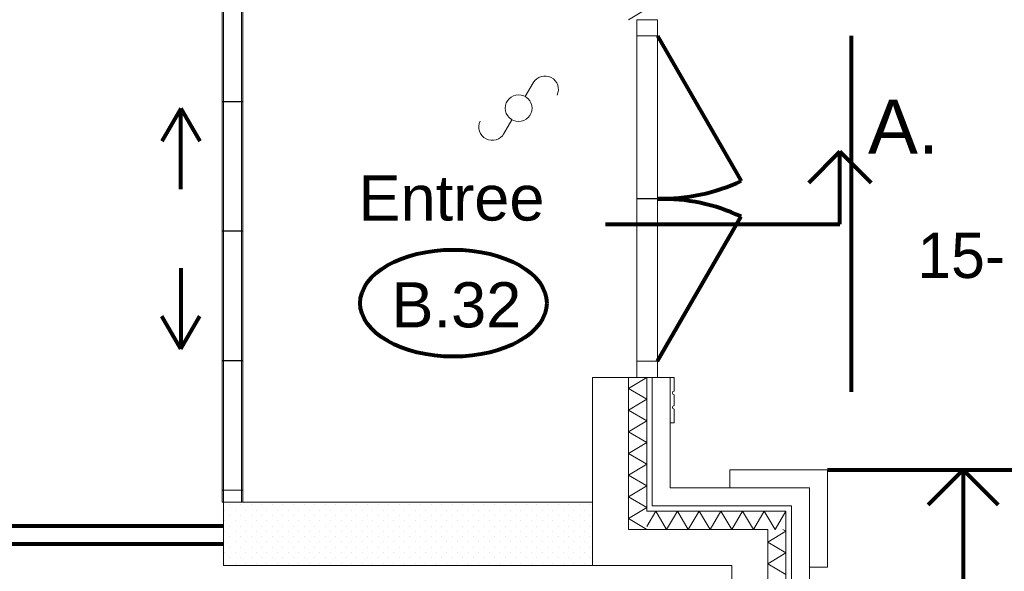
# Model space of a CAD drawing. Header units: millimetres. Extents: x -34570 to 24172, y 36800 to 73669.
# Tile 68 of 91: x 9681 to 15123, y 49043 to 52095. Entities that reach past the tile are written whole.
import ezdxf

# ---------------------------------------------------------------- set-up
doc = ezdxf.new("R2010")
doc.units = ezdxf.units.MM
for name, color, linetype, lineweight in [('Algemeen', 253, 'Continuous', 9), ('Algemeen01', 253, 'Continuous', 80), ('Standard', 253, 'Continuous', 9)]:
    doc.layers.add(name, color=color, linetype=linetype, lineweight=lineweight)
doc.styles.add('ARIAL', font='arial.ttf')

msp = doc.modelspace()

# ---------------------------------------------------------------- linework, layer by layer
at = {"layer": 'Algemeen01'}
for p, q in [((13206.53885, 52004.81741), (13669.53038, 51202.89255)), ((14276.53885, 52004.81741), (14276.53885, 50035.01873)), ((10571.80892, 51603.90193), (10466.68806, 51421.82725)), ((10571.80892, 51156.59676), (10571.80892, 51603.90193)), ((10571.80892, 51603.90193), (10676.92979, 51421.82725)), ((14214.61214, 51365.56057), (14041.92421, 51192.87263)), ((14214.61214, 50963.14436), (14214.61214, 51365.56057)), ((14214.61214, 51365.56057), (14387.30007, 51192.87263)), ((13206.53885, 50204.81741), (13668.62375, 51005.17194)), ((12917.99632, 50963.14436), (14214.61214, 50963.14436)), ((10571.80892, 50720.36348), (10571.80892, 50273.05832)), ((10571.80892, 50273.05832), (10466.68806, 50455.13299)), ((10571.80892, 50273.05832), (10676.92979, 50455.13299)), ((14146.53885, 49604.81741), (15646.53885, 49604.81741)), ((14896.53885, 49604.81741), (14703.0999, 49411.37846)), ((14896.53885, 49604.81741), (14896.53885, 41237.81777)), ((14896.53885, 49604.81741), (15089.9778, 49411.37846)), ((5432.61841, 49294.81741), (10806.45609, 49294.81741)), ((5432.61841, 49194.81741), (10806.45609, 49194.81741))]:
    msp.add_line(p, q, dxfattribs=at)
for centre, start, end in [((13236.53885, 52115.37177), 268.29789482, 295.38537197), ((13236.53885, 50092.26305), 64.67154331, 91.70210518)]:
    msp.add_arc(centre, 1010, start, end, dxfattribs=at)
msp.add_ellipse((12078.32507, 50526.40043), major_axis=(515.64183, 0), ratio=0.5737673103, dxfattribs=at)
at = {"layer": 'Standard'}
for p, q in [((10799.45609, 52424.81741), (10799.45609, 49424.81741)), ((10806.45609, 52424.81741), (10806.45609, 49424.81741)), ((10906.45609, 49424.81741), (10906.45609, 52424.81741)), ((10913.45609, 52424.81741), (10913.45609, 49424.81741)), ((13046.53885, 52094.81741), (13146.53885, 52154.81741)), ((13206.53885, 52094.81741), (13092.53885, 52094.81741)), ((13092.53885, 52094.81741), (13092.53885, 52004.81741)), ((13092.53885, 50114.81741), (13092.53885, 52094.81741)), ((13092.53885, 52094.81741), (13092.53885, 50114.81741)), ((13206.53885, 52004.81741), (13206.53885, 52094.81741)), ((13206.53885, 50114.81741), (13206.53885, 52094.81741)), ((13206.53885, 50114.81741), (13206.53885, 52094.81741)), ((13092.53885, 52004.81741), (13206.53885, 52004.81741)), ((12475.63947, 51669.38753), (12519.87094, 51745.99868)), ((10799.45609, 51642.81741), (10799.45609, 51640.81741)), ((10913.45609, 51642.81741), (10799.45609, 51642.81741)), ((10799.45609, 51640.81741), (10913.45609, 51640.81741)), ((10913.45609, 51640.81741), (10913.45609, 51642.81741)), ((12355.53669, 51461.36341), (12401.53445, 51541.03387)), ((13206.53885, 51105.81741), (13092.53885, 51105.81741)), ((13092.53885, 51105.81741), (13092.53885, 51103.81741)), ((13206.53885, 51103.81741), (13206.53885, 51105.81741)), ((13092.53885, 51103.81741), (13206.53885, 51103.81741)), ((10799.45609, 50925.81741), (10799.45609, 50923.81741)), ((10913.45609, 50925.81741), (10799.45609, 50925.81741)), ((10799.45609, 50923.81741), (10913.45609, 50923.81741)), ((10913.45609, 50923.81741), (10913.45609, 50925.81741)), ((10799.45609, 50208.81741), (10799.45609, 50206.81741)), ((10913.45609, 50208.81741), (10799.45609, 50208.81741)), ((10799.45609, 50206.81741), (10913.45609, 50206.81741)), ((10913.45609, 50206.81741), (10913.45609, 50208.81741)), ((13206.53885, 50204.81741), (13092.53885, 50204.81741)), ((13092.53885, 50204.81741), (13092.53885, 50114.81741)), ((13206.53885, 50114.81741), (13206.53885, 50204.81741)), ((12846.53885, 50114.81741), (12846.53885, 49074.81741)), ((12846.53885, 50114.81741), (13046.53885, 50114.81741)), ((13046.53885, 50054.81741), (13146.53885, 50114.81741)), ((13046.53885, 50114.81741), (13092.53885, 50114.81741)), ((13046.53885, 50114.81741), (13046.53885, 49274.81741)), ((13046.53885, 49274.81741), (13046.53885, 50114.81741)), ((13092.53885, 50114.81741), (13206.53885, 50114.81741)), ((13092.53885, 50114.81741), (13146.53885, 50114.81741)), ((13092.53885, 50114.81741), (13146.53885, 50114.81741)), ((13146.53885, 50114.81741), (13176.53885, 50114.81741)), ((13146.53885, 49374.81741), (13146.53885, 50114.81741)), ((13146.53885, 50114.81741), (13146.53885, 49374.81741)), ((13146.53885, 50114.81741), (13176.53885, 50114.81741)), ((13176.53885, 50114.81741), (13206.53885, 50114.81741)), ((13176.53885, 50114.81741), (13206.53885, 50114.81741)), ((13176.53885, 50114.81741), (13176.53885, 49404.81741)), ((13176.53885, 49404.81741), (13176.53885, 50114.81741)), ((13206.53885, 50114.81741), (13276.53885, 50114.81741)), ((13276.53885, 50114.81741), (13276.53885, 49864.81741)), ((13298.53885, 50114.81741), (13276.53885, 50114.81741)), ((13276.53885, 49504.81741), (13276.53885, 50114.81741)), ((13298.53885, 50039.81741), (13298.53885, 50114.81741)), ((13146.53885, 49994.81741), (13046.53885, 50054.81741)), ((13298.53885, 49959.81741), (13298.53885, 50019.81741)), ((13046.53885, 49934.81741), (13146.53885, 49994.81741)), ((13146.53885, 49874.81741), (13046.53885, 49934.81741)), ((13298.53885, 49864.81741), (13298.53885, 49939.81741)), ((13046.53885, 49814.81741), (13146.53885, 49874.81741)), ((13276.53885, 49864.81741), (13298.53885, 49864.81741)), ((13146.53885, 49754.81741), (13046.53885, 49814.81741)), ((13046.53885, 49694.81741), (13146.53885, 49754.81741)), ((13146.53885, 49634.81741), (13046.53885, 49694.81741)), ((13046.53885, 49574.81741), (13146.53885, 49634.81741)), ((14146.53885, 49604.81741), (13606.53885, 49604.81741)), ((13606.53885, 49604.81741), (13606.53885, 49504.81741)), ((14146.53885, 49504.81741), (14146.53885, 49604.81741)), ((13146.53885, 49514.81741), (13046.53885, 49574.81741)), ((10799.45609, 49491.81741), (10799.45609, 49424.81741)), ((10913.45609, 49491.81741), (10799.45609, 49491.81741)), ((10913.45609, 49424.81741), (10913.45609, 49491.81741)), ((13046.53885, 49454.81741), (13146.53885, 49514.81741)), ((14046.53885, 49504.81741), (13276.53885, 49504.81741)), ((13606.53885, 49504.81741), (14046.53885, 49504.81741)), ((14046.53885, 49404.81741), (14046.53885, 49504.81741)), ((14046.53885, 49504.81741), (14046.53885, 49064.81741)), ((14146.53885, 49064.81741), (14146.53885, 49504.81741)), ((10799.45609, 49424.81741), (10913.45609, 49424.81741)), ((10806.45609, 49424.81741), (10906.45609, 49424.81741)), ((10906.45609, 49424.81741), (10806.45609, 49424.81741)), ((10806.45609, 49424.81741), (10806.45609, 49074.81741)), ((12846.53885, 49424.81741), (10906.45609, 49424.81741)), ((12846.53885, 49074.81741), (12846.53885, 49424.81741)), ((13146.53885, 49394.81741), (13046.53885, 49454.81741)), ((10813.54685, 49380.94241), (10813.54685, 49380.94241)), ((10843.03085, 49410.07541), (10843.03085, 49410.07541)), ((10872.16385, 49380.94241), (10872.16385, 49380.94241)), ((10901.29685, 49410.07541), (10901.29685, 49410.07541)), ((10930.78085, 49380.94241), (10930.78085, 49380.94241)), ((10959.91385, 49410.07541), (10959.91385, 49410.07541)), ((10989.04685, 49380.94241), (10989.04685, 49380.94241)), ((11018.53085, 49410.07541), (11018.53085, 49410.07541)), ((11047.66385, 49380.94241), (11047.66385, 49380.94241)), ((11076.79685, 49410.07541), (11076.79685, 49410.07541)), ((11106.28085, 49380.94241), (11106.28085, 49380.94241)), ((11135.41385, 49410.07541), (11135.41385, 49410.07541)), ((11164.54685, 49380.94241), (11164.54685, 49380.94241)), ((11194.03085, 49410.07541), (11194.03085, 49410.07541)), ((11223.16385, 49380.94241), (11223.16385, 49380.94241)), ((11252.29685, 49410.07541), (11252.29685, 49410.07541)), ((11281.78085, 49380.94241), (11281.78085, 49380.94241)), ((11310.91385, 49410.07541), (11310.91385, 49410.07541)), ((11340.04685, 49380.94241), (11340.04685, 49380.94241)), ((11369.53085, 49410.07541), (11369.53085, 49410.07541)), ((11398.66385, 49380.94241), (11398.66385, 49380.94241)), ((11427.79685, 49410.07541), (11427.79685, 49410.07541)), ((11457.28085, 49380.94241), (11457.28085, 49380.94241)), ((11486.41385, 49410.07541), (11486.41385, 49410.07541)), ((11515.54685, 49380.94241), (11515.54685, 49380.94241)), ((11545.03085, 49410.07541), (11545.03085, 49410.07541)), ((11574.16385, 49380.94241), (11574.16385, 49380.94241)), ((11603.29685, 49410.07541), (11603.29685, 49410.07541)), ((11632.78085, 49380.94241), (11632.78085, 49380.94241)), ((11661.91385, 49410.07541), (11661.91385, 49410.07541)), ((11691.04685, 49380.94241), (11691.04685, 49380.94241)), ((11720.53085, 49410.07541), (11720.53085, 49410.07541)), ((11749.66385, 49380.94241), (11749.66385, 49380.94241)), ((11778.79685, 49410.07541), (11778.79685, 49410.07541)), ((11808.28085, 49380.94241), (11808.28085, 49380.94241)), ((11837.41385, 49410.07541), (11837.41385, 49410.07541)), ((11866.54685, 49380.94241), (11866.54685, 49380.94241)), ((11896.03085, 49410.07541), (11896.03085, 49410.07541)), ((11925.16385, 49380.94241), (11925.16385, 49380.94241)), ((11954.29685, 49410.07541), (11954.29685, 49410.07541)), ((11983.78085, 49380.94241), (11983.78085, 49380.94241)), ((12012.91385, 49410.07541), (12012.91385, 49410.07541)), ((12042.04685, 49380.94241), (12042.04685, 49380.94241)), ((12071.53085, 49410.07541), (12071.53085, 49410.07541)), ((12100.66385, 49380.94241), (12100.66385, 49380.94241)), ((12129.79685, 49410.07541), (12129.79685, 49410.07541)), ((12159.28085, 49380.94241), (12159.28085, 49380.94241)), ((12188.41385, 49410.07541), (12188.41385, 49410.07541)), ((12217.54685, 49380.94241), (12217.54685, 49380.94241)), ((12247.03085, 49410.07541), (12247.03085, 49410.07541)), ((12276.16385, 49380.94241), (12276.16385, 49380.94241)), ((12305.29685, 49410.07541), (12305.29685, 49410.07541)), ((12334.78085, 49380.94241), (12334.78085, 49380.94241)), ((12363.91385, 49410.07541), (12363.91385, 49410.07541)), ((12393.04685, 49380.94241), (12393.04685, 49380.94241)), ((12422.53085, 49410.07541), (12422.53085, 49410.07541)), ((12451.66385, 49380.94241), (12451.66385, 49380.94241)), ((12480.79685, 49410.07541), (12480.79685, 49410.07541)), ((12510.28085, 49380.94241), (12510.28085, 49380.94241)), ((12539.41385, 49410.07541), (12539.41385, 49410.07541)), ((12568.54685, 49380.94241), (12568.54685, 49380.94241)), ((12598.03085, 49410.07541), (12598.03085, 49410.07541)), ((12627.16385, 49380.94241), (12627.16385, 49380.94241)), ((12656.29685, 49410.07541), (12656.29685, 49410.07541)), ((12685.78085, 49380.94241), (12685.78085, 49380.94241)), ((12714.91385, 49410.07541), (12714.91385, 49410.07541)), ((12744.04685, 49380.94241), (12744.04685, 49380.94241)), ((12773.53085, 49410.07541), (12773.53085, 49410.07541)), ((12802.66385, 49380.94241), (12802.66385, 49380.94241)), ((12831.79685, 49410.07541), (12831.79685, 49410.07541)), ((13046.53885, 49334.81741), (13146.53885, 49394.81741)), ((13196.53885, 49374.81741), (13146.53885, 49291.48408)), ((13176.53885, 49374.81741), (13146.53885, 49374.81741)), ((13146.53885, 49374.81741), (13176.53885, 49374.81741)), ((13176.53885, 49404.81741), (13276.53885, 49404.81741)), ((13946.53885, 49404.81741), (13176.53885, 49404.81741)), ((13916.53885, 49374.81741), (13176.53885, 49374.81741)), ((13176.53885, 49374.81741), (13916.53885, 49374.81741)), ((13256.53885, 49274.81741), (13196.53885, 49374.81741)), ((13316.53885, 49374.81741), (13256.53885, 49274.81741)), ((13276.53885, 49404.81741), (13946.53885, 49404.81741)), ((13376.53885, 49274.81741), (13316.53885, 49374.81741)), ((13436.53885, 49374.81741), (13376.53885, 49274.81741)), ((13496.53885, 49274.81741), (13436.53885, 49374.81741)), ((13556.53885, 49374.81741), (13496.53885, 49274.81741)), ((13616.53885, 49274.81741), (13556.53885, 49374.81741)), ((13676.53885, 49374.81741), (13616.53885, 49274.81741)), ((13736.53885, 49274.81741), (13676.53885, 49374.81741)), ((13796.53885, 49374.81741), (13736.53885, 49274.81741)), ((13856.53885, 49274.81741), (13796.53885, 49374.81741)), ((13916.53885, 49374.81741), (13856.53885, 49274.81741)), ((13916.53885, 49274.81741), (13916.53885, 49374.81741)), ((13916.53885, 49374.81741), (13916.53885, 49274.81741)), ((13946.53885, 49404.81741), (13946.53885, 47864.81741)), ((13946.53885, 49374.81741), (13946.53885, 49404.81741)), ((13946.53885, 47864.81741), (13946.53885, 49374.81741)), ((14046.53885, 47864.81741), (14046.53885, 49404.81741)), ((10813.54685, 49322.32541), (10813.54685, 49322.32541)), ((10843.03085, 49351.80941), (10843.03085, 49351.80941)), ((10872.16385, 49322.32541), (10872.16385, 49322.32541)), ((10901.29685, 49351.80941), (10901.29685, 49351.80941)), ((10930.78085, 49322.32541), (10930.78085, 49322.32541)), ((10959.91385, 49351.80941), (10959.91385, 49351.80941)), ((10989.04685, 49322.32541), (10989.04685, 49322.32541)), ((11018.53085, 49351.80941), (11018.53085, 49351.80941)), ((11047.66385, 49322.32541), (11047.66385, 49322.32541)), ((11076.79685, 49351.45841), (11076.79685, 49351.45841)), ((11106.28085, 49322.32541), (11106.28085, 49322.32541)), ((11135.41385, 49351.80941), (11135.41385, 49351.80941)), ((11164.54685, 49322.32541), (11164.54685, 49322.32541)), ((11194.03085, 49351.80941), (11194.03085, 49351.80941)), ((11223.16385, 49322.32541), (11223.16385, 49322.32541)), ((11252.29685, 49351.80941), (11252.29685, 49351.80941)), ((11281.78085, 49322.32541), (11281.78085, 49322.32541)), ((11310.91385, 49351.80941), (11310.91385, 49351.80941)), ((11340.04685, 49322.32541), (11340.04685, 49322.32541)), ((11369.53085, 49351.80941), (11369.53085, 49351.80941)), ((11398.66385, 49322.32541), (11398.66385, 49322.32541)), ((11427.79685, 49351.45841), (11427.79685, 49351.45841)), ((11457.28085, 49322.32541), (11457.28085, 49322.32541)), ((11486.41385, 49351.80941), (11486.41385, 49351.80941)), ((11515.54685, 49322.32541), (11515.54685, 49322.32541)), ((11545.03085, 49351.80941), (11545.03085, 49351.80941)), ((11574.16385, 49322.32541), (11574.16385, 49322.32541)), ((11603.29685, 49351.80941), (11603.29685, 49351.80941)), ((11632.78085, 49322.32541), (11632.78085, 49322.32541)), ((11661.91385, 49351.80941), (11661.91385, 49351.80941)), ((11691.04685, 49322.32541), (11691.04685, 49322.32541)), ((11720.53085, 49351.80941), (11720.53085, 49351.80941)), ((11749.66385, 49322.32541), (11749.66385, 49322.32541)), ((11778.79685, 49351.45841), (11778.79685, 49351.45841)), ((11808.28085, 49322.32541), (11808.28085, 49322.32541)), ((11837.41385, 49351.80941), (11837.41385, 49351.80941)), ((11866.54685, 49322.32541), (11866.54685, 49322.32541)), ((11896.03085, 49351.80941), (11896.03085, 49351.80941)), ((11925.16385, 49322.32541), (11925.16385, 49322.32541)), ((11954.29685, 49351.80941), (11954.29685, 49351.80941)), ((11983.78085, 49322.32541), (11983.78085, 49322.32541)), ((12012.91385, 49351.80941), (12012.91385, 49351.80941)), ((12042.04685, 49322.32541), (12042.04685, 49322.32541)), ((12071.53085, 49351.80941), (12071.53085, 49351.80941)), ((12100.66385, 49322.32541), (12100.66385, 49322.32541)), ((12129.79685, 49351.45841), (12129.79685, 49351.45841)), ((12159.28085, 49322.32541), (12159.28085, 49322.32541)), ((12188.41385, 49351.80941), (12188.41385, 49351.80941)), ((12217.54685, 49322.32541), (12217.54685, 49322.32541)), ((12247.03085, 49351.80941), (12247.03085, 49351.80941)), ((12276.16385, 49322.32541), (12276.16385, 49322.32541)), ((12305.29685, 49351.80941), (12305.29685, 49351.80941)), ((12334.78085, 49322.32541), (12334.78085, 49322.32541)), ((12363.91385, 49351.80941), (12363.91385, 49351.80941)), ((12393.04685, 49322.32541), (12393.04685, 49322.32541)), ((12422.53085, 49351.80941), (12422.53085, 49351.80941)), ((12451.66385, 49322.32541), (12451.66385, 49322.32541)), ((12480.79685, 49351.45841), (12480.79685, 49351.45841)), ((12510.28085, 49322.32541), (12510.28085, 49322.32541)), ((12539.41385, 49351.80941), (12539.41385, 49351.80941)), ((12568.54685, 49322.32541), (12568.54685, 49322.32541)), ((12598.03085, 49351.80941), (12598.03085, 49351.80941)), ((12627.16385, 49322.32541), (12627.16385, 49322.32541)), ((12656.29685, 49351.80941), (12656.29685, 49351.80941)), ((12685.78085, 49322.32541), (12685.78085, 49322.32541)), ((12714.91385, 49351.80941), (12714.91385, 49351.80941)), ((12744.04685, 49322.32541), (12744.04685, 49322.32541)), ((12773.53085, 49351.80941), (12773.53085, 49351.80941)), ((12802.66385, 49322.32541), (12802.66385, 49322.32541)), ((12831.79685, 49351.45841), (12831.79685, 49351.45841)), ((13146.53885, 49274.81741), (13046.53885, 49334.81741)), ((10813.54685, 49264.05941), (10813.54685, 49264.05941)), ((10843.03085, 49293.19241), (10843.03085, 49293.19241)), ((10872.16385, 49264.05941), (10872.16385, 49264.05941)), ((10901.29685, 49293.19241), (10901.29685, 49293.19241)), ((10930.78085, 49264.05941), (10930.78085, 49264.05941)), ((10959.91385, 49293.19241), (10959.91385, 49293.19241)), ((10959.91385, 49293.19241), (10959.91385, 49293.19241)), ((10989.04685, 49263.70841), (10989.04685, 49263.70841)), ((11018.53085, 49293.19241), (11018.53085, 49293.19241)), ((11047.66385, 49264.05941), (11047.66385, 49264.05941)), ((11076.79685, 49293.19241), (11076.79685, 49293.19241)), ((11106.28085, 49264.05941), (11106.28085, 49264.05941)), ((11135.41385, 49293.19241), (11135.41385, 49293.19241)), ((11164.54685, 49264.05941), (11164.54685, 49264.05941)), ((11194.03085, 49293.19241), (11194.03085, 49293.19241)), ((11223.16385, 49264.05941), (11223.16385, 49264.05941)), ((11252.29685, 49293.19241), (11252.29685, 49293.19241)), ((11281.78085, 49264.05941), (11281.78085, 49264.05941)), ((11310.91385, 49293.19241), (11310.91385, 49293.19241)), ((11310.91385, 49293.19241), (11310.91385, 49293.19241)), ((11340.04685, 49263.70841), (11340.04685, 49263.70841)), ((11369.53085, 49293.19241), (11369.53085, 49293.19241)), ((11398.66385, 49264.05941), (11398.66385, 49264.05941)), ((11427.79685, 49293.19241), (11427.79685, 49293.19241)), ((11457.28085, 49264.05941), (11457.28085, 49264.05941)), ((11486.41385, 49293.19241), (11486.41385, 49293.19241)), ((11515.54685, 49264.05941), (11515.54685, 49264.05941)), ((11545.03085, 49293.19241), (11545.03085, 49293.19241)), ((11574.16385, 49264.05941), (11574.16385, 49264.05941)), ((11603.29685, 49293.19241), (11603.29685, 49293.19241)), ((11632.78085, 49264.05941), (11632.78085, 49264.05941)), ((11661.91385, 49293.19241), (11661.91385, 49293.19241)), ((11661.91385, 49293.19241), (11661.91385, 49293.19241)), ((11691.04685, 49263.70841), (11691.04685, 49263.70841)), ((11720.53085, 49293.19241), (11720.53085, 49293.19241)), ((11749.66385, 49264.05941), (11749.66385, 49264.05941)), ((11778.79685, 49293.19241), (11778.79685, 49293.19241)), ((11808.28085, 49264.05941), (11808.28085, 49264.05941)), ((11837.41385, 49293.19241), (11837.41385, 49293.19241)), ((11866.54685, 49264.05941), (11866.54685, 49264.05941)), ((11896.03085, 49293.19241), (11896.03085, 49293.19241)), ((11925.16385, 49264.05941), (11925.16385, 49264.05941)), ((11954.29685, 49293.19241), (11954.29685, 49293.19241)), ((11983.78085, 49264.05941), (11983.78085, 49264.05941)), ((12012.91385, 49293.19241), (12012.91385, 49293.19241)), ((12012.91385, 49293.19241), (12012.91385, 49293.19241)), ((12042.04685, 49263.70841), (12042.04685, 49263.70841)), ((12071.53085, 49293.19241), (12071.53085, 49293.19241)), ((12100.66385, 49264.05941), (12100.66385, 49264.05941)), ((12129.79685, 49293.19241), (12129.79685, 49293.19241)), ((12159.28085, 49264.05941), (12159.28085, 49264.05941)), ((12188.41385, 49293.19241), (12188.41385, 49293.19241)), ((12217.54685, 49264.05941), (12217.54685, 49264.05941)), ((12247.03085, 49293.19241), (12247.03085, 49293.19241)), ((12276.16385, 49264.05941), (12276.16385, 49264.05941)), ((12305.29685, 49293.19241), (12305.29685, 49293.19241)), ((12334.78085, 49264.05941), (12334.78085, 49264.05941)), ((12363.91385, 49293.19241), (12363.91385, 49293.19241)), ((12363.91385, 49293.19241), (12363.91385, 49293.19241)), ((12393.04685, 49263.70841), (12393.04685, 49263.70841)), ((12422.53085, 49293.19241), (12422.53085, 49293.19241)), ((12451.66385, 49264.05941), (12451.66385, 49264.05941)), ((12480.79685, 49293.19241), (12480.79685, 49293.19241)), ((12510.28085, 49264.05941), (12510.28085, 49264.05941)), ((12539.41385, 49293.19241), (12539.41385, 49293.19241)), ((12568.54685, 49264.05941), (12568.54685, 49264.05941)), ((12598.03085, 49293.19241), (12598.03085, 49293.19241)), ((12627.16385, 49264.05941), (12627.16385, 49264.05941)), ((12656.29685, 49293.19241), (12656.29685, 49293.19241)), ((12685.78085, 49264.05941), (12685.78085, 49264.05941)), ((12714.91385, 49293.19241), (12714.91385, 49293.19241)), ((12714.91385, 49293.19241), (12714.91385, 49293.19241)), ((12744.04685, 49263.70841), (12744.04685, 49263.70841)), ((12773.53085, 49293.19241), (12773.53085, 49293.19241)), ((12802.66385, 49264.05941), (12802.66385, 49264.05941)), ((12831.79685, 49293.19241), (12831.79685, 49293.19241)), ((13046.53885, 49274.81741), (13146.53885, 49274.81741)), ((13146.53885, 49274.81741), (13046.53885, 49274.81741)), ((13146.53885, 49274.81741), (13816.53885, 49274.81741)), ((13816.53885, 49274.81741), (13146.53885, 49274.81741)), ((13816.53885, 49274.81741), (13816.53885, 49074.81741)), ((13816.53885, 49074.81741), (13816.53885, 49274.81741)), ((13816.53885, 49204.81741), (13916.53885, 49264.81741)), ((13916.53885, 49264.81741), (13899.87218, 49274.81741)), ((13916.53885, 47864.81741), (13916.53885, 49274.81741)), ((13916.53885, 49274.81741), (13916.53885, 47864.81741)), ((10813.54685, 49205.44241), (10813.54685, 49205.44241)), ((10843.03085, 49234.57541), (10843.03085, 49234.57541)), ((10872.16385, 49205.44241), (10872.16385, 49205.44241)), ((10901.29685, 49234.57541), (10901.29685, 49234.57541)), ((10930.78085, 49205.44241), (10930.78085, 49205.44241)), ((10959.91385, 49234.57541), (10959.91385, 49234.57541)), ((10989.04685, 49205.44241), (10989.04685, 49205.44241)), ((11018.53085, 49234.92641), (11018.53085, 49234.92641)), ((11047.66385, 49205.44241), (11047.66385, 49205.44241)), ((11076.79685, 49234.57541), (11076.79685, 49234.57541)), ((11106.28085, 49205.44241), (11106.28085, 49205.44241)), ((11135.41385, 49234.57541), (11135.41385, 49234.57541)), ((11164.54685, 49205.44241), (11164.54685, 49205.44241)), ((11194.03085, 49234.57541), (11194.03085, 49234.57541)), ((11223.16385, 49205.44241), (11223.16385, 49205.44241)), ((11252.29685, 49234.57541), (11252.29685, 49234.57541)), ((11281.78085, 49205.44241), (11281.78085, 49205.44241)), ((11310.91385, 49234.57541), (11310.91385, 49234.57541)), ((11340.04685, 49205.44241), (11340.04685, 49205.44241)), ((11369.53085, 49234.92641), (11369.53085, 49234.92641)), ((11398.66385, 49205.44241), (11398.66385, 49205.44241)), ((11427.79685, 49234.57541), (11427.79685, 49234.57541)), ((11457.28085, 49205.44241), (11457.28085, 49205.44241)), ((11486.41385, 49234.57541), (11486.41385, 49234.57541)), ((11515.54685, 49205.44241), (11515.54685, 49205.44241)), ((11545.03085, 49234.57541), (11545.03085, 49234.57541)), ((11574.16385, 49205.44241), (11574.16385, 49205.44241)), ((11603.29685, 49234.57541), (11603.29685, 49234.57541)), ((11632.78085, 49205.44241), (11632.78085, 49205.44241)), ((11661.91385, 49234.57541), (11661.91385, 49234.57541)), ((11691.04685, 49205.44241), (11691.04685, 49205.44241)), ((11720.53085, 49234.92641), (11720.53085, 49234.92641)), ((11749.66385, 49205.44241), (11749.66385, 49205.44241)), ((11778.79685, 49234.57541), (11778.79685, 49234.57541)), ((11808.28085, 49205.44241), (11808.28085, 49205.44241)), ((11837.41385, 49234.57541), (11837.41385, 49234.57541)), ((11866.54685, 49205.44241), (11866.54685, 49205.44241)), ((11896.03085, 49234.57541), (11896.03085, 49234.57541)), ((11925.16385, 49205.44241), (11925.16385, 49205.44241)), ((11954.29685, 49234.57541), (11954.29685, 49234.57541)), ((11983.78085, 49205.44241), (11983.78085, 49205.44241)), ((12012.91385, 49234.57541), (12012.91385, 49234.57541)), ((12042.04685, 49205.44241), (12042.04685, 49205.44241)), ((12071.53085, 49234.92641), (12071.53085, 49234.92641)), ((12100.66385, 49205.44241), (12100.66385, 49205.44241)), ((12129.79685, 49234.57541), (12129.79685, 49234.57541)), ((12159.28085, 49205.44241), (12159.28085, 49205.44241)), ((12188.41385, 49234.57541), (12188.41385, 49234.57541)), ((12217.54685, 49205.44241), (12217.54685, 49205.44241)), ((12247.03085, 49234.57541), (12247.03085, 49234.57541)), ((12276.16385, 49205.44241), (12276.16385, 49205.44241)), ((12305.29685, 49234.57541), (12305.29685, 49234.57541)), ((12334.78085, 49205.44241), (12334.78085, 49205.44241)), ((12363.91385, 49234.57541), (12363.91385, 49234.57541)), ((12393.04685, 49205.44241), (12393.04685, 49205.44241)), ((12422.53085, 49234.92641), (12422.53085, 49234.92641)), ((12451.66385, 49205.44241), (12451.66385, 49205.44241)), ((12480.79685, 49234.57541), (12480.79685, 49234.57541)), ((12510.28085, 49205.44241), (12510.28085, 49205.44241)), ((12539.41385, 49234.57541), (12539.41385, 49234.57541)), ((12568.54685, 49205.44241), (12568.54685, 49205.44241)), ((12598.03085, 49234.57541), (12598.03085, 49234.57541)), ((12627.16385, 49205.44241), (12627.16385, 49205.44241)), ((12656.29685, 49234.57541), (12656.29685, 49234.57541)), ((12685.78085, 49205.44241), (12685.78085, 49205.44241)), ((12714.91385, 49234.57541), (12714.91385, 49234.57541)), ((12744.04685, 49205.44241), (12744.04685, 49205.44241)), ((12773.53085, 49234.92641), (12773.53085, 49234.92641)), ((12802.66385, 49205.44241), (12802.66385, 49205.44241)), ((12831.79685, 49234.57541), (12831.79685, 49234.57541)), ((13916.53885, 49144.81741), (13816.53885, 49204.81741)), ((10813.54685, 49146.82541), (10813.54685, 49146.82541)), ((10843.03085, 49176.30941), (10843.03085, 49176.30941)), ((10872.16385, 49147.17641), (10872.16385, 49147.17641)), ((10901.29685, 49176.30941), (10901.29685, 49176.30941)), ((10930.78085, 49147.17641), (10930.78085, 49147.17641)), ((10959.91385, 49176.30941), (10959.91385, 49176.30941)), ((10989.04685, 49146.82541), (10989.04685, 49146.82541)), ((11018.53085, 49176.30941), (11018.53085, 49176.30941)), ((11047.66385, 49146.82541), (11047.66385, 49146.82541)), ((11076.79685, 49175.95841), (11076.79685, 49175.95841)), ((11106.28085, 49146.82541), (11106.28085, 49146.82541)), ((11135.41385, 49176.30941), (11135.41385, 49176.30941)), ((11164.54685, 49146.82541), (11164.54685, 49146.82541)), ((11194.03085, 49176.30941), (11194.03085, 49176.30941)), ((11223.16385, 49147.17641), (11223.16385, 49147.17641)), ((11252.29685, 49176.30941), (11252.29685, 49176.30941)), ((11281.78085, 49147.17641), (11281.78085, 49147.17641)), ((11310.91385, 49176.30941), (11310.91385, 49176.30941)), ((11340.04685, 49146.82541), (11340.04685, 49146.82541)), ((11369.53085, 49176.30941), (11369.53085, 49176.30941)), ((11398.66385, 49146.82541), (11398.66385, 49146.82541)), ((11427.79685, 49175.95841), (11427.79685, 49175.95841)), ((11457.28085, 49146.82541), (11457.28085, 49146.82541)), ((11486.41385, 49176.30941), (11486.41385, 49176.30941)), ((11515.54685, 49146.82541), (11515.54685, 49146.82541)), ((11545.03085, 49176.30941), (11545.03085, 49176.30941)), ((11574.16385, 49147.17641), (11574.16385, 49147.17641)), ((11603.29685, 49176.30941), (11603.29685, 49176.30941)), ((11632.78085, 49147.17641), (11632.78085, 49147.17641)), ((11661.91385, 49176.30941), (11661.91385, 49176.30941)), ((11691.04685, 49146.82541), (11691.04685, 49146.82541)), ((11720.53085, 49176.30941), (11720.53085, 49176.30941)), ((11749.66385, 49146.82541), (11749.66385, 49146.82541)), ((11778.79685, 49175.95841), (11778.79685, 49175.95841)), ((11808.28085, 49146.82541), (11808.28085, 49146.82541)), ((11837.41385, 49176.30941), (11837.41385, 49176.30941)), ((11866.54685, 49146.82541), (11866.54685, 49146.82541)), ((11896.03085, 49176.30941), (11896.03085, 49176.30941)), ((11925.16385, 49147.17641), (11925.16385, 49147.17641)), ((11954.29685, 49176.30941), (11954.29685, 49176.30941)), ((11983.78085, 49147.17641), (11983.78085, 49147.17641)), ((12012.91385, 49176.30941), (12012.91385, 49176.30941)), ((12042.04685, 49146.82541), (12042.04685, 49146.82541)), ((12071.53085, 49176.30941), (12071.53085, 49176.30941)), ((12100.66385, 49146.82541), (12100.66385, 49146.82541)), ((12129.79685, 49175.95841), (12129.79685, 49175.95841)), ((12159.28085, 49146.82541), (12159.28085, 49146.82541)), ((12188.41385, 49176.30941), (12188.41385, 49176.30941)), ((12217.54685, 49146.82541), (12217.54685, 49146.82541)), ((12247.03085, 49176.30941), (12247.03085, 49176.30941)), ((12276.16385, 49147.17641), (12276.16385, 49147.17641)), ((12305.29685, 49176.30941), (12305.29685, 49176.30941)), ((12334.78085, 49147.17641), (12334.78085, 49147.17641)), ((12363.91385, 49176.30941), (12363.91385, 49176.30941)), ((12393.04685, 49146.82541), (12393.04685, 49146.82541)), ((12422.53085, 49176.30941), (12422.53085, 49176.30941)), ((12451.66385, 49146.82541), (12451.66385, 49146.82541)), ((12480.79685, 49175.95841), (12480.79685, 49175.95841)), ((12510.28085, 49146.82541), (12510.28085, 49146.82541)), ((12539.41385, 49176.30941), (12539.41385, 49176.30941)), ((12568.54685, 49146.82541), (12568.54685, 49146.82541)), ((12598.03085, 49176.30941), (12598.03085, 49176.30941)), ((12627.16385, 49147.17641), (12627.16385, 49147.17641)), ((12656.29685, 49176.30941), (12656.29685, 49176.30941)), ((12685.78085, 49147.17641), (12685.78085, 49147.17641)), ((12714.91385, 49176.30941), (12714.91385, 49176.30941)), ((12744.04685, 49146.82541), (12744.04685, 49146.82541)), ((12773.53085, 49176.30941), (12773.53085, 49176.30941)), ((12802.66385, 49146.82541), (12802.66385, 49146.82541)), ((12831.79685, 49175.95841), (12831.79685, 49175.95841)), ((10843.03085, 49117.69241), (10843.03085, 49117.69241)), ((10901.29685, 49117.69241), (10901.29685, 49117.69241)), ((10959.91385, 49117.69241), (10959.91385, 49117.69241)), ((11018.53085, 49117.69241), (11018.53085, 49117.69241)), ((11076.79685, 49117.69241), (11076.79685, 49117.69241)), ((11135.41385, 49117.69241), (11135.41385, 49117.69241)), ((11135.41385, 49117.69241), (11135.41385, 49117.69241)), ((11194.03085, 49117.69241), (11194.03085, 49117.69241)), ((11252.29685, 49117.69241), (11252.29685, 49117.69241)), ((11310.91385, 49117.69241), (11310.91385, 49117.69241)), ((11369.53085, 49117.69241), (11369.53085, 49117.69241)), ((11427.79685, 49117.69241), (11427.79685, 49117.69241)), ((11486.41385, 49117.69241), (11486.41385, 49117.69241)), ((11486.41385, 49117.69241), (11486.41385, 49117.69241)), ((11545.03085, 49117.69241), (11545.03085, 49117.69241)), ((11603.29685, 49117.69241), (11603.29685, 49117.69241)), ((11661.91385, 49117.69241), (11661.91385, 49117.69241)), ((11720.53085, 49117.69241), (11720.53085, 49117.69241)), ((11778.79685, 49117.69241), (11778.79685, 49117.69241)), ((11837.41385, 49117.69241), (11837.41385, 49117.69241)), ((11837.41385, 49117.69241), (11837.41385, 49117.69241)), ((11896.03085, 49117.69241), (11896.03085, 49117.69241)), ((11954.29685, 49117.69241), (11954.29685, 49117.69241)), ((12012.91385, 49117.69241), (12012.91385, 49117.69241)), ((12071.53085, 49117.69241), (12071.53085, 49117.69241)), ((12129.79685, 49117.69241), (12129.79685, 49117.69241)), ((12188.41385, 49117.69241), (12188.41385, 49117.69241)), ((12188.41385, 49117.69241), (12188.41385, 49117.69241)), ((12247.03085, 49117.69241), (12247.03085, 49117.69241)), ((12305.29685, 49117.69241), (12305.29685, 49117.69241)), ((12363.91385, 49117.69241), (12363.91385, 49117.69241)), ((12422.53085, 49117.69241), (12422.53085, 49117.69241)), ((12480.79685, 49117.69241), (12480.79685, 49117.69241)), ((12539.41385, 49117.69241), (12539.41385, 49117.69241)), ((12539.41385, 49117.69241), (12539.41385, 49117.69241)), ((12598.03085, 49117.69241), (12598.03085, 49117.69241)), ((12656.29685, 49117.69241), (12656.29685, 49117.69241)), ((12714.91385, 49117.69241), (12714.91385, 49117.69241)), ((12773.53085, 49117.69241), (12773.53085, 49117.69241)), ((12831.79685, 49117.69241), (12831.79685, 49117.69241)), ((13816.53885, 49084.81741), (13916.53885, 49144.81741)), ((10806.45609, 49074.81741), (12846.53885, 49074.81741)), ((10813.89785, 49088.55941), (10813.89785, 49088.55941)), ((10872.16385, 49088.55941), (10872.16385, 49088.55941)), ((10930.78085, 49088.55941), (10930.78085, 49088.55941)), ((10989.04685, 49088.20841), (10989.04685, 49088.20841)), ((11047.66385, 49088.55941), (11047.66385, 49088.55941)), ((11106.28085, 49088.55941), (11106.28085, 49088.55941)), ((11164.89785, 49088.55941), (11164.89785, 49088.55941)), ((11223.16385, 49088.55941), (11223.16385, 49088.55941)), ((11281.78085, 49088.55941), (11281.78085, 49088.55941)), ((11340.04685, 49088.20841), (11340.04685, 49088.20841)), ((11398.66385, 49088.55941), (11398.66385, 49088.55941)), ((11457.28085, 49088.55941), (11457.28085, 49088.55941)), ((11515.89785, 49088.55941), (11515.89785, 49088.55941)), ((11574.16385, 49088.55941), (11574.16385, 49088.55941)), ((11632.78085, 49088.55941), (11632.78085, 49088.55941)), ((11691.04685, 49088.20841), (11691.04685, 49088.20841)), ((11749.66385, 49088.55941), (11749.66385, 49088.55941)), ((11808.28085, 49088.55941), (11808.28085, 49088.55941)), ((11866.89785, 49088.55941), (11866.89785, 49088.55941)), ((11925.16385, 49088.55941), (11925.16385, 49088.55941)), ((11983.78085, 49088.55941), (11983.78085, 49088.55941)), ((12042.04685, 49088.20841), (12042.04685, 49088.20841)), ((12100.66385, 49088.55941), (12100.66385, 49088.55941)), ((12159.28085, 49088.55941), (12159.28085, 49088.55941)), ((12217.89785, 49088.55941), (12217.89785, 49088.55941)), ((12276.16385, 49088.55941), (12276.16385, 49088.55941)), ((12334.78085, 49088.55941), (12334.78085, 49088.55941)), ((12393.04685, 49088.20841), (12393.04685, 49088.20841)), ((12451.66385, 49088.55941), (12451.66385, 49088.55941)), ((12510.28085, 49088.55941), (12510.28085, 49088.55941)), ((12568.89785, 49088.55941), (12568.89785, 49088.55941)), ((12627.16385, 49088.55941), (12627.16385, 49088.55941)), ((12685.78085, 49088.55941), (12685.78085, 49088.55941)), ((12744.04685, 49088.20841), (12744.04685, 49088.20841)), ((12802.66385, 49088.55941), (12802.66385, 49088.55941)), ((12846.53885, 49074.81741), (13046.53885, 49074.81741)), ((13046.53885, 49074.81741), (13616.53885, 49074.81741)), ((13616.53885, 49074.81741), (13616.53885, 47864.81741)), ((13916.53885, 49024.81741), (13816.53885, 49084.81741)), ((13816.53885, 49074.81741), (13816.53885, 47864.81741)), ((13816.53885, 47864.81741), (13816.53885, 49074.81741)), ((14046.53885, 49064.81741), (14146.53885, 49064.81741))]:
    msp.add_line(p, q, dxfattribs=at)
msp.add_circle((12438.58696, 51605.2107), 74.10502, dxfattribs=at)
for centre, radius, start, end in [((12584.15207, 51709.12742), 74.10502, 334.30519836, 150.1616836), ((12293.02185, 51501.29398), 74.10502, 154.30519836, 330.1616836), ((13298.53885, 50029.81741), 10, 90, 270), ((13298.53885, 49949.81741), 10, 90, 270)]:
    msp.add_arc(centre, radius, start, end, dxfattribs=at)

# ---------------------------------------------------------------- texts
at = {"layer": 'Algemeen', "attachment_point": 7, "style": 'ARIAL'}
for s, insert, char_height, width in [('\\W0.99;A.', (14369.56887, 51352.61682), 300, 543.0509745), ('\\W1.00;Entree', (11552.76802, 50979.81244), 250, 1158.5251595), ('\\W0.96;15-', (14642.77184, 50661.99584), 250, 628.8485854), ('\\W1.00;B.32', (11735.27545, 50388.7119), 250, 845.7178332)]:
    msp.add_mtext(s, dxfattribs=dict(at, insert=insert, char_height=char_height, width=width))

doc.saveas('drawing.dxf')
